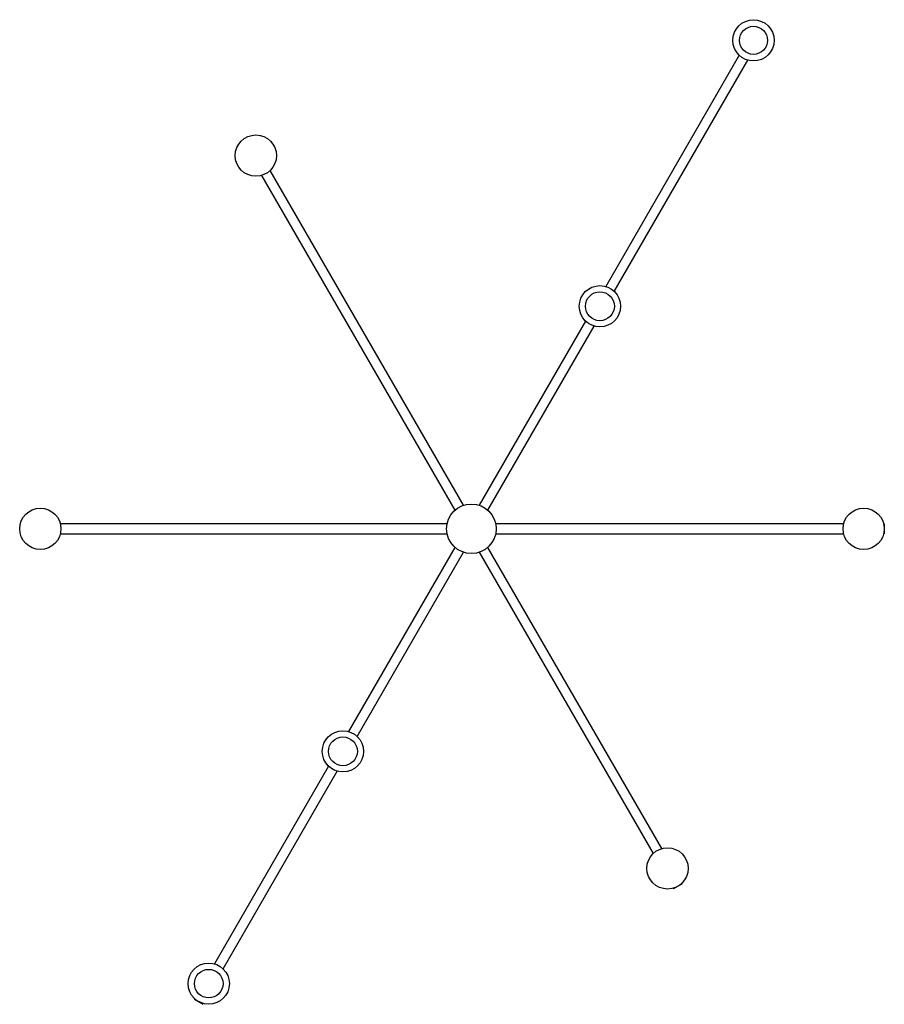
# Model space of a CAD drawing. Header units: millimetres. Extents: x -547 to 500, y -576 to 617.
import ezdxf

# ---------------------------------------------------------------- set-up
doc = ezdxf.new("R2010")
doc.units = ezdxf.units.MM

msp = doc.modelspace()

# ---------------------------------------------------------------- linework, layer by layer
at = {"color": 7, "linetype": 'Continuous', "lineweight": 25}
for p, q in [((324.3, 573.7), (162.6, 293.6)), ((173, 287.6), (334.7, 567.7)), ((-9.5, 28.5), (-243.7, 434)), ((-254.1, 428), (-19.9, 22.5)), ((138.3, 251.6), (9.5, 28.5)), ((19.9, 22.5), (148.7, 245.6)), ((-29.4, 6), (-497.7, 6)), ((450.7, 6), (29.4, 6)), ((500, 6), (499.3, 6)), ((500, 6), (500, -6)), ((-497.7, -6), (-29.4, -6)), ((29.4, -6), (450.7, -6)), ((499.3, -6), (500, -6)), ((-19.9, -22.5), (-148.7, -245.6)), ((230.6, -387.3), (19.9, -22.5)), ((-138.3, -251.6), (-9.5, -28.5)), ((9.5, -28.5), (220.2, -393.3)), ((-173, -287.6), (-311.2, -527)), ((-300.8, -533), (-162.6, -293.6)), ((255.2, -430), (254.8, -429.4)), ((244.4, -435.4), (244.8, -436)), ((255.2, -430), (244.8, -436)), ((-335.5, -569), (-335.8, -569.7)), ((-335.8, -569.7), (-325.4, -575.7)), ((-325.4, -575.7), (-325.1, -575))]:
    msp.add_line(p, q, dxfattribs=at)
for centre, radius in [((341.6, 591.7), 25), ((-261, 452.1), 25), ((155.6, 269.6), 25), ((155.6, 269.6), 17.5), ((-522, 0), 25), ((0, 0), 30), ((475, 0), 25), ((-155.6, -269.6), 25), ((-155.6, -269.6), 17.5), ((237.5, -411.4), 25), ((-318.1, -551), 25)]:
    msp.add_circle(centre, radius, dxfattribs=at)
at = {"color": 7, "linetype": 'Continuous'}
for centre, radius in [((341.6, 591.7), 17), ((-318.1, -551), 17.3)]:
    msp.add_circle(centre, radius, dxfattribs=at)

doc.saveas('drawing.dxf')
